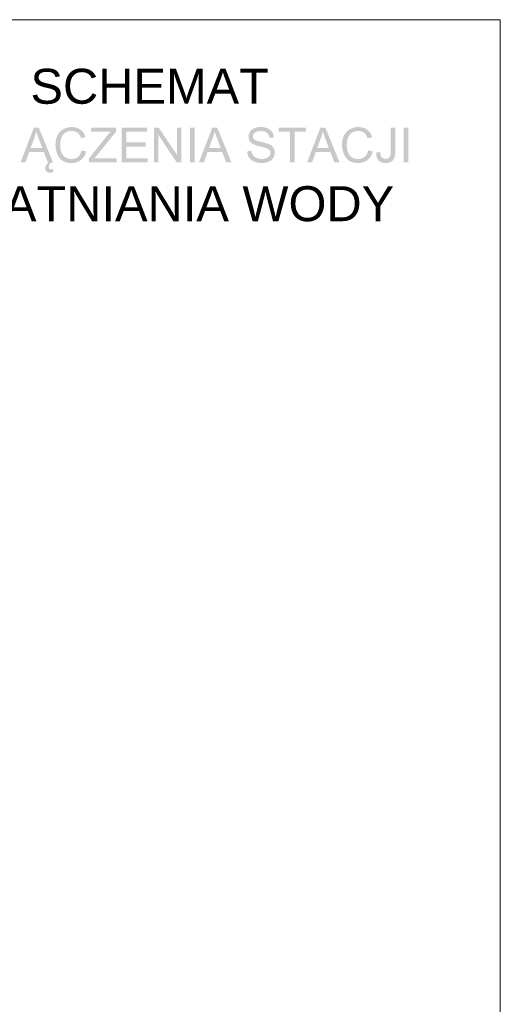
# Model space of a CAD drawing. Header units: millimetres. Extents: x 116 to 15750, y -6945 to 9999.
# Tile 29 of 150: x 7323 to 8114, y -5664 to -4045. Entities that reach past the tile are written whole.
import ezdxf

# ---------------------------------------------------------------- set-up
doc = ezdxf.new("R2010")
doc.units = ezdxf.units.MM
doc.layers.get('0').update_dxf_attribs({"color": 252})
doc.styles.get("Standard").update_dxf_attribs({"font": 'simplex.shx'})

msp = doc.modelspace()

# ---------------------------------------------------------------- hatches: boundary and pattern name
h = msp.add_hatch(color=7)
h.paths.add_polyline_path([(7324.7, -4279.4), (7346.6, -4222.2), (7354.8, -4222.2), (7378.2, -4279.4), (7369.6, -4279.4), (7362.9, -4262.1), (7339, -4262.1), (7332.7, -4279.4)])
h.paths.add_polyline_path([(7341.2, -4255.9), (7360.6, -4255.9), (7354.6, -4240.1), (7353.3, -4236.6), (7352.2, -4233.5), (7351.3, -4230.7), (7350.5, -4228.2), (7349.2, -4233.7), (7347.5, -4239.1)])
h.paths.add_polyline_path([(7375.9, -4279.4), (7373.9, -4280.9), (7372.4, -4282.8), (7371.5, -4284.8), (7371.2, -4286.9), (7371.4, -4288.4), (7372.1, -4289.6), (7373.3, -4290.5), (7375, -4290.8), (7376.9, -4290.5), (7378.6, -4289.8), (7378.6, -4294.8), (7375.8, -4295.9), (7373.3, -4296.2), (7371.4, -4296.1), (7369.8, -4295.6), (7368.4, -4295), (7367.3, -4294.1), (7366.5, -4293), (7365.8, -4291.8), (7365.5, -4290.5), (7365.4, -4289), (7365.7, -4286.5), (7366.8, -4284), (7368.5, -4281.6), (7370.7, -4279.4)])
h = msp.add_hatch(color=7)
h.dxf.hatch_style = 2
h.paths.add_polyline_path([(7425.2, -4259.4), (7432.8, -4261.3), (7431.3, -4265.7), (7429.4, -4269.5), (7427.1, -4272.8), (7424.2, -4275.5), (7420.9, -4277.6), (7417.3, -4279.2), (7413.4, -4280.1), (7409.1, -4280.4), (7404.7, -4280.2), (7400.7, -4279.5), (7397.1, -4278.3), (7394, -4276.6), (7391.3, -4274.5), (7388.9, -4272), (7386.9, -4269.1), (7385.2, -4265.7), (7383.9, -4262.1), (7382.9, -4258.3), (7382.4, -4254.4), (7382.2, -4250.4), (7382.4, -4246), (7383, -4242), (7384.1, -4238.2), (7385.6, -4234.8), (7387.5, -4231.7), (7389.7, -4228.9), (7392.3, -4226.6), (7395.3, -4224.7), (7398.5, -4223.2), (7401.9, -4222.1), (7405.5, -4221.4), (7409.2, -4221.2), (7413.3, -4221.5), (7417.1, -4222.3), (7420.5, -4223.7), (7423.6, -4225.6), (7426.3, -4228), (7428.6, -4230.8), (7430.4, -4234.1), (7431.8, -4237.9), (7424.3, -4239.6), (7423.2, -4236.7), (7421.9, -4234.2), (7420.3, -4232.2), (7418.6, -4230.5), (7416.5, -4229.3), (7414.3, -4228.4), (7411.8, -4227.9), (7409, -4227.7), (7405.9, -4227.9), (7403, -4228.5), (7400.4, -4229.5), (7398, -4230.9), (7396, -4232.6), (7394.2, -4234.6), (7392.8, -4236.8), (7391.8, -4239.3), (7391, -4242), (7390.4, -4244.8), (7390.1, -4247.5), (7390, -4250.3), (7390.1, -4253.9), (7390.5, -4257.2), (7391.2, -4260.2), (7392.1, -4263.1), (7393.3, -4265.6), (7394.8, -4267.8), (7396.6, -4269.7), (7398.7, -4271.2), (7401, -4272.4), (7403.4, -4273.2), (7405.9, -4273.7), (7408.5, -4273.9), (7411.5, -4273.7), (7414.3, -4273), (7416.9, -4271.8), (7419.2, -4270.2), (7421.3, -4268.2), (7422.9, -4265.7), (7424.2, -4262.7)])
h = msp.add_hatch(color=7)
h.dxf.hatch_style = 2
h.paths.add_polyline_path([(7437.6, -4279.4), (7437.6, -4272.4), (7466.9, -4235.7), (7470, -4232.1), (7472.9, -4228.9), (7440.9, -4228.9), (7440.9, -4222.2), (7481.9, -4222.2), (7481.9, -4228.9), (7449.8, -4268.6), (7446.3, -4272.7), (7482.9, -4272.7), (7482.9, -4279.4)])
h = msp.add_hatch(color=7)
h.dxf.hatch_style = 2
h.paths.add_polyline_path([(7491.3, -4279.4), (7491.3, -4222.2), (7532.6, -4222.2), (7532.6, -4228.9), (7498.8, -4228.9), (7498.8, -4246.5), (7530.5, -4246.5), (7530.5, -4253.2), (7498.8, -4253.2), (7498.8, -4272.7), (7534, -4272.7), (7534, -4279.4)])
h = msp.add_hatch(color=7)
h.dxf.hatch_style = 2
h.paths.add_polyline_path([(7544.4, -4279.4), (7544.4, -4222.2), (7552.2, -4222.2), (7582.3, -4267.1), (7582.3, -4222.2), (7589.5, -4222.2), (7589.5, -4279.4), (7581.8, -4279.4), (7551.7, -4234.4), (7551.7, -4279.4)])
h = msp.add_hatch(color=7)
h.dxf.hatch_style = 2
h.paths.add_polyline_path([(7603.6, -4279.4), (7603.6, -4222.2), (7611.2, -4222.2), (7611.2, -4279.4)])
h = msp.add_hatch(color=7)
h.paths.add_polyline_path([(7618.3, -4279.4), (7640.3, -4222.2), (7648.5, -4222.2), (7671.9, -4279.4), (7663.3, -4279.4), (7656.6, -4262.1), (7632.6, -4262.1), (7626.4, -4279.4)])
h.paths.add_polyline_path([(7634.8, -4255.9), (7654.2, -4255.9), (7648.3, -4240.1), (7647, -4236.6), (7645.9, -4233.5), (7644.9, -4230.7), (7644.2, -4228.2), (7642.9, -4233.7), (7641.1, -4239.1)])
h = msp.add_hatch(color=7)
h.dxf.hatch_style = 2
h.paths.add_polyline_path([(7697.7, -4261), (7704.8, -4260.4), (7705.2, -4262.5), (7705.7, -4264.3), (7706.4, -4266), (7707.2, -4267.5), (7708.3, -4268.8), (7709.6, -4269.9), (7711.1, -4271), (7713, -4271.9), (7715, -4272.7), (7717.1, -4273.2), (7719.4, -4273.5), (7721.7, -4273.6), (7723.9, -4273.5), (7725.8, -4273.3), (7727.7, -4272.9), (7729.4, -4272.3), (7731, -4271.6), (7732.3, -4270.8), (7733.4, -4269.8), (7734.3, -4268.8), (7735, -4267.6), (7735.6, -4266.4), (7735.9, -4265.2), (7736, -4263.9), (7735.9, -4262.6), (7735.6, -4261.4), (7735.1, -4260.2), (7734.4, -4259.2), (7733.5, -4258.2), (7732.3, -4257.3), (7730.9, -4256.5), (7729.2, -4255.8), (7727.7, -4255.3), (7725.5, -4254.7), (7722.6, -4253.9), (7719.1, -4253), (7715.4, -4252.1), (7712.3, -4251.2), (7709.9, -4250.3), (7708, -4249.4), (7706.1, -4248.3), (7704.4, -4247), (7703, -4245.6), (7701.9, -4244.1), (7701, -4242.5), (7700.4, -4240.7), (7700, -4238.9), (7699.9, -4237), (7700, -4234.9), (7700.5, -4232.8), (7701.3, -4230.8), (7702.3, -4228.9), (7703.7, -4227.1), (7705.4, -4225.6), (7707.3, -4224.3), (7709.5, -4223.2), (7712, -4222.3), (7714.5, -4221.7), (7717.2, -4221.3), (7720, -4221.2), (7723.1, -4221.3), (7726, -4221.7), (7728.7, -4222.4), (7731.3, -4223.3), (7733.5, -4224.4), (7735.5, -4225.8), (7737.3, -4227.4), (7738.7, -4229.3), (7739.9, -4231.4), (7740.7, -4233.5), (7741.3, -4235.9), (7741.5, -4238.3), (7734.3, -4238.9), (7733.8, -4236.3), (7733, -4234.1), (7731.8, -4232.2), (7730.3, -4230.7), (7728.4, -4229.4), (7726.1, -4228.6), (7723.4, -4228.1), (7720.3, -4227.9), (7717.1, -4228), (7714.4, -4228.5), (7712.1, -4229.3), (7710.3, -4230.4), (7709, -4231.7), (7708, -4233.2), (7707.4, -4234.8), (7707.2, -4236.5), (7707.3, -4238), (7707.7, -4239.3), (7708.4, -4240.5), (7709.4, -4241.6), (7710.1, -4242.1), (7710.9, -4242.6), (7712, -4243.1), (7713.4, -4243.6), (7714.9, -4244.1), (7716.7, -4244.6), (7718.6, -4245.1), (7720.8, -4245.6), (7725.1, -4246.6), (7728.6, -4247.6), (7731.4, -4248.5), (7733.5, -4249.3), (7735.8, -4250.5), (7737.8, -4251.9), (7739.5, -4253.4), (7740.9, -4255.1), (7741.9, -4257), (7742.7, -4258.9), (7743.1, -4261), (7743.3, -4263.3), (7743.1, -4265.5), (7742.6, -4267.7), (7741.8, -4269.8), (7740.6, -4271.9), (7739.2, -4273.8), (7737.5, -4275.5), (7735.4, -4276.9), (7733.1, -4278.2), (7730.6, -4279.1), (7727.9, -4279.8), (7725.1, -4280.3), (7722.1, -4280.4), (7718.4, -4280.3), (7715, -4279.8), (7711.9, -4279.1), (7709.1, -4278.1), (7706.6, -4276.9), (7704.4, -4275.3), (7702.5, -4273.5), (7700.8, -4271.3), (7699.5, -4269), (7698.6, -4266.5), (7698, -4263.8)])
h = msp.add_hatch(color=7)
h.dxf.hatch_style = 2
h.paths.add_polyline_path([(7768.3, -4279.4), (7768.3, -4228.9), (7749.4, -4228.9), (7749.4, -4222.2), (7794.8, -4222.2), (7794.8, -4228.9), (7775.8, -4228.9), (7775.8, -4279.4)])
h = msp.add_hatch(color=7)
h.paths.add_polyline_path([(7796.3, -4279.4), (7818.3, -4222.2), (7826.5, -4222.2), (7849.9, -4279.4), (7841.3, -4279.4), (7834.6, -4262.1), (7810.7, -4262.1), (7804.4, -4279.4)])
h.paths.add_polyline_path([(7812.8, -4255.9), (7832.2, -4255.9), (7826.3, -4240.1), (7825, -4236.6), (7823.9, -4233.5), (7823, -4230.7), (7822.2, -4228.2), (7820.9, -4233.7), (7819.1, -4239.1)])
h = msp.add_hatch(color=7)
h.dxf.hatch_style = 2
h.paths.add_polyline_path([(7896.9, -4259.4), (7904.4, -4261.3), (7903, -4265.7), (7901.1, -4269.5), (7898.7, -4272.8), (7895.9, -4275.5), (7892.6, -4277.6), (7889, -4279.2), (7885, -4280.1), (7880.7, -4280.4), (7876.3, -4280.2), (7872.4, -4279.5), (7868.8, -4278.3), (7865.7, -4276.6), (7863, -4274.5), (7860.6, -4272), (7858.6, -4269.1), (7856.9, -4265.7), (7855.5, -4262.1), (7854.6, -4258.3), (7854, -4254.4), (7853.8, -4250.4), (7854.1, -4246), (7854.7, -4242), (7855.8, -4238.2), (7857.3, -4234.8), (7859.1, -4231.7), (7861.4, -4228.9), (7864, -4226.6), (7867, -4224.7), (7870.2, -4223.2), (7873.6, -4222.1), (7877.2, -4221.4), (7880.9, -4221.2), (7885, -4221.5), (7888.8, -4222.3), (7892.2, -4223.7), (7895.3, -4225.6), (7898, -4228), (7900.3, -4230.8), (7902.1, -4234.1), (7903.5, -4237.9), (7896, -4239.6), (7894.9, -4236.7), (7893.6, -4234.2), (7892, -4232.2), (7890.2, -4230.5), (7888.2, -4229.3), (7886, -4228.4), (7883.5, -4227.9), (7880.7, -4227.7), (7877.5, -4227.9), (7874.6, -4228.5), (7872, -4229.5), (7869.7, -4230.9), (7867.6, -4232.6), (7865.9, -4234.6), (7864.5, -4236.8), (7863.4, -4239.3), (7862.7, -4242), (7862.1, -4244.8), (7861.8, -4247.5), (7861.7, -4250.3), (7861.8, -4253.9), (7862.2, -4257.2), (7862.9, -4260.2), (7863.8, -4263.1), (7865, -4265.6), (7866.5, -4267.8), (7868.3, -4269.7), (7870.4, -4271.2), (7872.7, -4272.4), (7875.1, -4273.2), (7877.5, -4273.7), (7880.1, -4273.9), (7883.2, -4273.7), (7886, -4273), (7888.6, -4271.8), (7890.9, -4270.2), (7892.9, -4268.2), (7894.6, -4265.7), (7895.9, -4262.7)])
h = msp.add_hatch(color=7)
h.dxf.hatch_style = 2
h.paths.add_polyline_path([(7910, -4263.2), (7916.8, -4262.2), (7917.1, -4265.3), (7917.6, -4267.8), (7918.3, -4269.8), (7919.3, -4271.2), (7920.5, -4272.3), (7921.9, -4273), (7923.5, -4273.5), (7925.3, -4273.6), (7928, -4273.3), (7930.2, -4272.3), (7932, -4270.8), (7933.1, -4268.8), (7933.4, -4267.5), (7933.7, -4265.9), (7933.8, -4263.9), (7933.9, -4261.6), (7933.9, -4222.2), (7941.5, -4222.2), (7941.5, -4261.2), (7941.3, -4264.6), (7941, -4267.6), (7940.5, -4270.1), (7939.7, -4272.3), (7938.7, -4274.2), (7937.5, -4275.8), (7936, -4277.2), (7934.2, -4278.3), (7932.2, -4279.2), (7930.1, -4279.9), (7927.8, -4280.3), (7925.4, -4280.4), (7921.8, -4280.1), (7918.7, -4279.3), (7916, -4278), (7913.8, -4276.1), (7912.1, -4273.6), (7910.9, -4270.7), (7910.2, -4267.2)])
h = msp.add_hatch(color=7)
h.dxf.hatch_style = 2
h.paths.add_polyline_path([(7955.2, -4279.4), (7955.2, -4222.2), (7962.8, -4222.2), (7962.8, -4279.4)])

# ---------------------------------------------------------------- linework, layer by layer
at = {"color": 7, "lineweight": 0}
msp.add_lwpolyline([(4120.4, -6881.4), (8114.4, -6881.4), (8114.4, -4044.7), (4120.4, -4044.7)], close=True, dxfattribs=at)

# ---------------------------------------------------------------- texts
at = {"color": 7, "char_height": 57.484, "attachment_point": 1}
for s, insert in [('{\\fArial|b0|i0|c0;SCHEMAT}', (7341, -4125.4)), ('{\\fArial|b0|i0|c0;UZDATNIANIA WODY}', (7132.3, -4318.5))]:
    msp.add_mtext(s, dxfattribs=dict(at, insert=insert))

doc.saveas('drawing.dxf')
